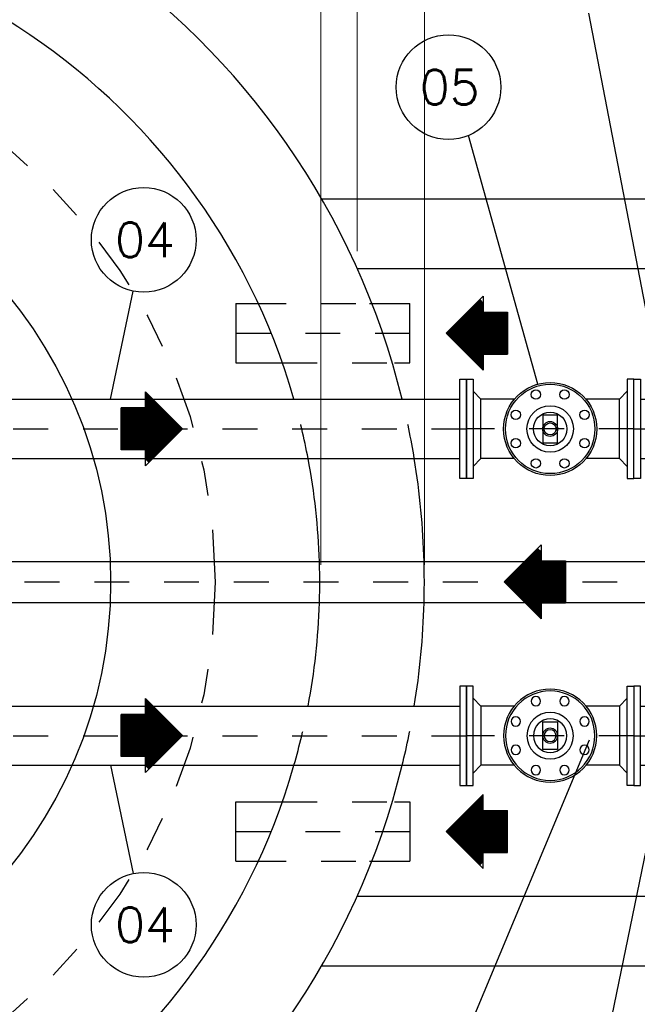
# Model space of a CAD drawing. Header units: millimetres. Extents: x 197878 to 197999, y 8707048 to 8707093.
# Tile 17 of 37: x 197888.75 to 197890.52, y 8707073.08 to 8707075.91. Entities that reach past the tile are written whole.
import ezdxf
from ezdxf.enums import TextEntityAlignment as Align

# ---------------------------------------------------------------- set-up
doc = ezdxf.new("R2010")
doc.units = ezdxf.units.MM
doc.header["$LTSCALE"] = 0.1
doc.linetypes.add('DASHDOT', pattern=[1, 0.5, -0.25, 0, -0.25])
doc.linetypes.add('HIDDEN', pattern=[0.375, 0.25, -0.125])
doc.layers.get('Defpoints').update_dxf_attribs({"lineweight": 9})
for name, color, linetype in [('BAR-EIXOS', 7, 'DASHDOT'), ('BAR-FUROS', 7, 'Continuous'), ('BAR-PECAS', 2, 'Continuous'), ('BAR-PONTAS', 7, 'HIDDEN'), ('COTAS', 7, 'Continuous'), ('DIM', 7, 'Continuous'), ('EIXO', 7, 'DASHDOT'), ('ESTRUTURA', 5, 'Continuous'), ('LIMHATRA', 2, 'HIDDEN'), ('PAREDE', 5, 'Continuous'), ('RELAÇÀO', 2, 'Continuous')]:
    doc.layers.add(name, color=color, linetype=linetype)
doc.styles.add('romans', font='romans.shx')
doc.dimstyles.get("Standard").update_dxf_attribs({"dimtxt": 0.1, "dimasz": 0.2, "dimexe": 0.05, "dimexo": 0.05, "dimgap": 0.025, "dimtad": 1, "dimtoh": 1, "dimdec": 0, "dimlfac": 100, "dimzin": 0, "dimdsep": 46, "dimtxsty": 'romans', "dimblk1": 'DOTSMALL', "dimblk2": 'DOTSMALL', "dimsah": 1, "dimcen": 0.3, "dimdle": 0.05, "dimclrd": 7, "dimclre": 7, "dimclrt": 2, "dimazin": 0, "dimtfac": 1, "dimtdec": 0, "dimtmove": 2, "dimatfit": 3, "dimldrblk": 'DOTSMALL', "dimfxl": 0, "dimtolj": 1, "dimtzin": 0, "dimlwe": 5, "dimarcsym": 0})

# ---------------------------------------------------------------- blocks, each defined once
blk = doc.blocks.new('A$C26ED7CE0')
for p, q in [((0.1661, 0.1761), (0.0461, 0.1761)), ((0.0461, 0.1061), (0.0461, 0.1761)), ((0.1661, 0.1061), (0.1661, 0.1761)), ((0.1061, 0), (0, 0.1061)), ((0.0461, 0.1061), (0, 0.1061)), ((0.1061, 0), (0.2121, 0.1061)), ((0.2121, 0.1061), (0.1661, 0.1061))]:
    blk.add_line(p, q)
at = {"color": 0}
for p, q in [((0.1632, 0.0571), (0.0461, 0.1742)), ((0.1614, 0.0553), (0.0461, 0.1707)), ((0.1649, 0.0589), (0.0478, 0.1761)), ((0.1667, 0.0606), (0.0513, 0.1761)), ((0.1685, 0.0624), (0.0548, 0.1761)), ((0.1702, 0.0642), (0.0584, 0.1761)), ((0.172, 0.0659), (0.0619, 0.1761)), ((0.1738, 0.0677), (0.0654, 0.1761)), ((0.1755, 0.0695), (0.069, 0.1761)), ((0.1773, 0.0712), (0.0725, 0.1761)), ((0.1791, 0.073), (0.076, 0.1761)), ((0.1809, 0.0748), (0.0796, 0.1761)), ((0.1826, 0.0766), (0.0831, 0.1761)), ((0.1844, 0.0783), (0.0866, 0.1761)), ((0.1862, 0.0801), (0.0902, 0.1761)), ((0.1879, 0.0819), (0.0937, 0.1761)), ((0.1661, 0.1072), (0.0972, 0.1761)), ((0.1661, 0.1108), (0.1008, 0.1761)), ((0.1661, 0.1143), (0.1043, 0.1761)), ((0.1661, 0.1179), (0.1079, 0.1761)), ((0.1661, 0.1214), (0.1114, 0.1761)), ((0.1661, 0.1249), (0.1149, 0.1761)), ((0.1661, 0.1285), (0.1185, 0.1761)), ((0.1661, 0.132), (0.122, 0.1761)), ((0.1661, 0.1355), (0.1255, 0.1761)), ((0.1661, 0.1391), (0.1291, 0.1761)), ((0.1661, 0.1426), (0.1326, 0.1761)), ((0.1661, 0.1461), (0.1361, 0.1761)), ((0.1661, 0.1497), (0.1397, 0.1761)), ((0.1661, 0.1532), (0.1432, 0.1761)), ((0.1661, 0.1567), (0.1467, 0.1761)), ((0.1661, 0.1603), (0.1503, 0.1761)), ((0.1661, 0.1638), (0.1538, 0.1761)), ((0.1661, 0.1674), (0.1574, 0.1761)), ((0.1661, 0.1709), (0.1609, 0.1761)), ((0.1661, 0.1744), (0.1644, 0.1761)), ((0.1596, 0.0536), (0.0461, 0.1671)), ((0.1579, 0.0518), (0.0461, 0.1636)), ((0.1561, 0.05), (0.0461, 0.1601)), ((0.1543, 0.0483), (0.0461, 0.1565)), ((0.1526, 0.0465), (0.0461, 0.153)), ((0.1508, 0.0447), (0.0461, 0.1495)), ((0.149, 0.043), (0.0461, 0.1459)), ((0.1473, 0.0412), (0.0461, 0.1424)), ((0.1455, 0.0394), (0.0461, 0.1389)), ((0.1437, 0.0377), (0.0461, 0.1353)), ((0.142, 0.0359), (0.0461, 0.1318)), ((0.1402, 0.0341), (0.0461, 0.1283)), ((0.1384, 0.0324), (0.0461, 0.1247)), ((0.1367, 0.0306), (0.0461, 0.1212)), ((0.1349, 0.0288), (0.0461, 0.1176)), ((0.1331, 0.0271), (0.0461, 0.1141)), ((0.1066, 0.0005), (0.0011, 0.1061)), ((0.1084, 0.0023), (0.0046, 0.1061)), ((0.1101, 0.0041), (0.0081, 0.1061)), ((0.1119, 0.0058), (0.0117, 0.1061)), ((0.1137, 0.0076), (0.0152, 0.1061)), ((0.1154, 0.0094), (0.0188, 0.1061)), ((0.1172, 0.0111), (0.0223, 0.1061)), ((0.119, 0.0129), (0.0258, 0.1061)), ((0.1207, 0.0147), (0.0294, 0.1061)), ((0.1225, 0.0164), (0.0329, 0.1061)), ((0.1243, 0.0182), (0.0364, 0.1061)), ((0.1261, 0.02), (0.04, 0.1061)), ((0.1278, 0.0218), (0.0435, 0.1061)), ((0.1314, 0.0253), (0.0461, 0.1106)), ((0.1296, 0.0235), (0.0461, 0.107)), ((0.1897, 0.0836), (0.1672, 0.1061)), ((0.1915, 0.0854), (0.1708, 0.1061)), ((0.1932, 0.0872), (0.1743, 0.1061)), ((0.195, 0.0889), (0.1779, 0.1061)), ((0.1968, 0.0907), (0.1814, 0.1061)), ((0.1985, 0.0925), (0.1849, 0.1061)), ((0.2003, 0.0942), (0.1885, 0.1061)), ((0.2021, 0.096), (0.192, 0.1061))]:
    blk.add_line(p, q, dxfattribs=at)
blk = doc.blocks.new('_DOTSMALL')
at = {"color": 0, "linetype": 'ByBlock', "const_width": 0.5}
blk.add_lwpolyline([(-0.0625, 0, 1), (0.0625, 0, 1)], format="xyb", close=True, dxfattribs=at)
blk = doc.blocks.new('*D124')
at = {"layer": 'Defpoints', "color": 0}
for p in [(197889.6129, 8707076.825), (197889.6129, 8707074.2926), (197889.9095, 8707074.2926)]:
    blk.add_point(p, dxfattribs=at)
at = {"layer": 'DIM', "color": 7, "lineweight": 5}
for p, q in [((197889.6129, 8707074.3426), (197889.6129, 8707076.875)), ((197889.9095, 8707074.3426), (197889.9095, 8707076.875))]:
    blk.add_line(p, q, dxfattribs=at)
at = {"layer": 'DIM', "color": 7, "lineweight": -2}
blk.add_line((197889.9595, 8707076.825), (197889.5629, 8707076.825), dxfattribs=at)
at = {"layer": 'DIM', "color": 7, "lineweight": -2, "xscale": 0.2, "yscale": 0.2, "zscale": 0.2, "rotation": 180}
blk.add_blockref('_DOTSMALL', (197889.6129, 8707076.825), dxfattribs=at)
at = {"layer": 'DIM', "color": 7, "lineweight": -2, "xscale": 0.2, "yscale": 0.2, "zscale": 0.2}
blk.add_blockref('_DOTSMALL', (197889.9095, 8707076.825), dxfattribs=at)
at = {"layer": 'DIM', "color": 2, "insert": (197889.7612, 8707076.9), "char_height": 0.1, "attachment_point": 5, "style": 'romans'}
blk.add_mtext('\\A1;30', dxfattribs=at)
blk = doc.blocks.new('*D127')
at = {"layer": 'Defpoints', "color": 0}
for p in [(197889.6129, 8707076.825), (197885.8095, 8707074.2926), (197889.6129, 8707074.2926)]:
    blk.add_point(p, dxfattribs=at)
at = {"layer": 'DIM', "color": 7, "lineweight": 5}
for p, q in [((197885.8095, 8707074.3426), (197885.8095, 8707076.875)), ((197889.6129, 8707074.3426), (197889.6129, 8707076.875))]:
    blk.add_line(p, q, dxfattribs=at)
at = {"layer": 'DIM', "color": 7, "lineweight": -2}
blk.add_line((197885.7595, 8707076.825), (197889.6629, 8707076.825), dxfattribs=at)
at = {"layer": 'DIM', "color": 7, "lineweight": -2, "xscale": 0.2, "yscale": 0.2, "zscale": 0.2, "rotation": 180}
blk.add_blockref('_DOTSMALL', (197885.8095, 8707076.825), dxfattribs=at)
at = {"layer": 'DIM', "color": 7, "lineweight": -2, "xscale": 0.2, "yscale": 0.2, "zscale": 0.2}
blk.add_blockref('_DOTSMALL', (197889.6129, 8707076.825), dxfattribs=at)
at = {"layer": 'DIM', "color": 2, "insert": (197887.4572, 8707076.9276), "char_height": 0.1, "attachment_point": 5, "style": 'romans'}
blk.add_mtext('\\A1;380', dxfattribs=at)
blk = doc.blocks.new('BB-1-CA09-N10-D150-S0-L250')
at = {"layer": 'BAR-EIXOS'}
blk.add_line((0.125, 0), (-0.125, 0), dxfattribs=at)
at = {"layer": 'BAR-PECAS'}
for p, q in [((0.106, 0.085), (-0.0245, 0.085)), ((0.106, -0.085), (-0.0245, -0.085))]:
    blk.add_line(p, q, dxfattribs=at)
blk.add_lwpolyline([(0.125, -0.1425), (0.125, 0.1425), (0.106, 0.1425), (0.106, -0.1425)], close=True, dxfattribs=at)
at = {"layer": 'BAR-PONTAS'}
blk.add_lwpolyline([(-0.0245, -0.085), (-0.125, -0.085), (-0.125, 0.085), (-0.0245, 0.085)], dxfattribs=at)
blk = doc.blocks.new('BB-3-VI04-N10-D150-S0')
at = {"layer": 'BAR-EIXOS'}
blk.add_line((0.24, 0), (-0.24, 0), dxfattribs=at)
at = {"layer": 'BAR-FUROS'}
for centre in [(-0.0409, 0.0987), (0.0409, 0.0987), (-0.0987, 0.0409), (0.0987, 0.0409), (-0.0987, -0.0409), (0.0987, -0.0409), (-0.0409, -0.0987), (0.0409, -0.0987)]:
    blk.add_circle(centre, 0.0134, dxfattribs=at)
at = {"layer": 'BAR-PECAS'}
for p, q in [((-0.1989, -0.085), (-0.1989, 0.085)), ((0.1989, -0.085), (0.1989, 0.085))]:
    blk.add_line(p, q, dxfattribs=at)
for points in [[(-0.24, -0.1425), (-0.24, 0.1425), (-0.221, 0.1425), (-0.221, -0.1425)], [(0.24, -0.1425), (0.24, 0.1425), (0.221, 0.1425), (0.221, -0.1425)], [(0.0214, 0.04), (-0.0214, 0.04), (-0.0214, -0.04), (0.0214, -0.04)]]:
    blk.add_lwpolyline(points, close=True, dxfattribs=at)
for points in [[(-0.1029, 0.085), (-0.1989, 0.085), (-0.221, 0.108)], [(0.221, 0.108), (0.1989, 0.085), (0.1029, 0.085)], [(-0.1029, -0.085), (-0.1989, -0.085), (-0.221, -0.108)], [(0.221, -0.108), (0.1989, -0.085), (0.1029, -0.085)]]:
    blk.add_lwpolyline(points, dxfattribs=at)
for radius in [0.1335, 0.1282, 0.0668, 0.0481, 0.0214, 0.0171]:
    blk.add_circle((0, 0), radius, dxfattribs=at)
blk = doc.blocks.new('BB-1-CA06-N10-D100-S0-L2500')
at = {"layer": 'BAR-EIXOS'}
blk.add_line((1.25, 0), (-1.25, 0), dxfattribs=at)
at = {"layer": 'BAR-PECAS'}
for p, q in [((1.231, 0.059), (-1.231, 0.059)), ((1.231, -0.059), (-1.231, -0.059))]:
    blk.add_line(p, q, dxfattribs=at)
for points in [[(-1.25, -0.11), (-1.25, 0.11), (-1.231, 0.11), (-1.231, -0.11)], [(1.25, -0.11), (1.25, 0.11), (1.231, 0.11), (1.231, -0.11)]]:
    blk.add_lwpolyline(points, close=True, dxfattribs=at)
blk = doc.blocks.new('*D137')
at = {"layer": 'Defpoints', "color": 0}
for p in [(197892.167, 8707076.5075), (197889.717, 8707075.1926), (197892.167, 8707075.1926)]:
    blk.add_point(p, dxfattribs=at)
at = {"layer": 'DIM', "color": 7, "lineweight": 5}
for p, q in [((197889.717, 8707075.2426), (197889.717, 8707076.5575)), ((197892.167, 8707075.2426), (197892.167, 8707076.5575))]:
    blk.add_line(p, q, dxfattribs=at)
at = {"layer": 'DIM', "color": 7, "lineweight": -2}
blk.add_line((197889.667, 8707076.5075), (197892.217, 8707076.5075), dxfattribs=at)
at = {"layer": 'DIM', "color": 7, "lineweight": -2, "xscale": 0.2, "yscale": 0.2, "zscale": 0.2, "rotation": 180}
blk.add_blockref('_DOTSMALL', (197889.717, 8707076.5075), dxfattribs=at)
at = {"layer": 'DIM', "color": 7, "lineweight": -2, "xscale": 0.2, "yscale": 0.2, "zscale": 0.2}
blk.add_blockref('_DOTSMALL', (197892.167, 8707076.5075), dxfattribs=at)
at = {"layer": 'DIM', "color": 2, "insert": (197890.9549, 8707076.6177), "char_height": 0.1, "attachment_point": 5, "style": 'romans'}
blk.add_mtext('\\A1;245', dxfattribs=at)

msp = doc.modelspace()

# ---------------------------------------------------------------- linework, layer by layer
at = {"layer": 'BAR-EIXOS'}
for p, q in [((197889.36832, 8707075.00762), (197889.86832, 8707075.00762)), ((197888.53043, 8707074.73262), (197890.03043, 8707074.73262)), ((197888.53043, 8707073.85262), (197890.03043, 8707073.85262)), ((197889.36832, 8707073.57762), (197889.86832, 8707073.57762))]:
    msp.add_line(p, q, dxfattribs=at)
at = {"layer": 'BAR-PECAS'}
for p, q in [((197889.36832, 8707075.09262), (197889.36832, 8707074.92262)), ((197889.86832, 8707074.92262), (197889.86832, 8707075.09262)), ((197888.54943, 8707074.81762), (197890.01143, 8707074.81762)), ((197888.54943, 8707074.64762), (197890.01143, 8707074.64762)), ((197888.54943, 8707073.93762), (197890.01143, 8707073.93762)), ((197888.54943, 8707073.76762), (197890.01143, 8707073.76762)), ((197889.36832, 8707073.49262), (197889.36832, 8707073.66262)), ((197889.86832, 8707073.66262), (197889.86832, 8707073.49262))]:
    msp.add_line(p, q, dxfattribs=at)
for points in [[(197889.36832, 8707075.09262), (197889.41308, 8707075.09262)], [(197889.75195, 8707075.09262), (197889.86832, 8707075.09262)], [(197889.36832, 8707074.92262), (197889.49993, 8707074.92262)], [(197889.82356, 8707074.92262), (197889.86832, 8707074.92262)], [(197889.36832, 8707073.66262), (197889.49993, 8707073.66262)], [(197889.82356, 8707073.66262), (197889.86832, 8707073.66262)], [(197889.36832, 8707073.49262), (197889.41308, 8707073.49262)], [(197889.75195, 8707073.49262), (197889.86832, 8707073.49262)]]:
    msp.add_lwpolyline(points, dxfattribs=at)
at = {"layer": 'BAR-PECAS', "color": 3, "linetype": 'HIDDEN', "ltscale": 4}
for points in [[(197889.41332, 8707075.09262), (197889.74811, 8707075.09262)], [(197889.50203, 8707074.92262), (197889.81981, 8707074.92262)], [(197889.50203, 8707073.66262), (197889.81981, 8707073.66262)], [(197889.41332, 8707073.49262), (197889.74811, 8707073.49262)]]:
    msp.add_lwpolyline(points, dxfattribs=at)
at = {"layer": 'BAR-PECAS'}
for points in [[(197890.03043, 8707074.87512), (197890.03043, 8707074.59012), (197890.01143, 8707074.59012), (197890.01143, 8707074.87512)], [(197890.03043, 8707073.71012), (197890.03043, 8707073.99512), (197890.01143, 8707073.99512), (197890.01143, 8707073.71012)]]:
    msp.add_lwpolyline(points, close=True, dxfattribs=at)
at = {"layer": 'EIXO', "ltscale": 3}
msp.add_circle((197887.70952, 8707074.29262), 1.6, dxfattribs=at)
at = {"layer": 'ESTRUTURA', "color": 4}
msp.add_circle((197887.70952, 8707074.29262), 1.3, dxfattribs=at)
at = {"layer": 'ESTRUTURA', "color": 5}
for radius, start, end in [(2.2, 13.80607, 346.19393), (1.9, 16.04187, 343.95956), (1.9, 1.77947, 10.76855), (2.2, 1.53675, 9.28606), (1.9, 349.23145, 358.22053), (2.2, 350.71394, 358.46325)]:
    msp.add_arc((197887.70952, 8707074.29262), radius, start, end, dxfattribs=at)
at = {"layer": 'LIMHATRA', "color": 3, "ltscale": 3.5}
for radius, start, end in [(1.9, 10.76855, 16.04044), (2.2, 9.28243, 13.80062), (1.9, 358.22053, 1.77947), (2.2, 358.46384, 1.53616), (1.9, 343.95956, 349.23145), (2.2, 346.19938, 350.71757)]:
    msp.add_arc((197887.70952, 8707074.29262), radius, start, end, dxfattribs=at)
at = {"layer": 'PAREDE'}
for p, q in [((197889.61477, 8707075.39262), (197892.367, 8707075.39262)), ((197889.717, 8707075.19262), (197892.167, 8707075.19262)), ((197889.717, 8707073.39262), (197892.167, 8707073.39262)), ((197889.61477, 8707073.19262), (197892.367, 8707073.19262))]:
    msp.add_line(p, q, dxfattribs=at)
at = {"layer": 'RELAÇÀO', "color": 3}
for p, q in [((197890.59468, 8707074.81762), (197890.38103, 8707075.92523)), ((197890.23467, 8707074.86124), (197890.03637, 8707075.57458)), ((197889.00952, 8707074.81762), (197889.07401, 8707075.12818)), ((197890.38191, 8707073.8393), (197890.03637, 8707073.01065)), ((197889.00952, 8707073.76762), (197889.07401, 8707073.45706)), ((197890.59468, 8707073.76762), (197890.40572, 8707072.84817))]:
    msp.add_line(p, q, dxfattribs=at)
for centre in [(197889.97858, 8707075.71316), (197889.10454, 8707075.27518), (197889.10454, 8707073.31005)]:
    msp.add_circle(centre, 0.15014, dxfattribs=at)

# ---------------------------------------------------------------- block references
at = {"layer": 'BAR-PECAS'}
for name, p in [('BB-3-VI04-N10-D150-S0', (197890.27043, 8707074.73262)), ('BB-1-CA06-N10-D100-S0-L2500', (197889.61294, 8707074.29262))]:
    msp.add_blockref(name, p, dxfattribs=at)
at = {"layer": 'BAR-PECAS', "xscale": -1}
msp.add_blockref('BB-1-CA09-N10-D150-S0-L250', (197890.63543, 8707074.73262), dxfattribs=at)
at = {"layer": 'BAR-PECAS', "xscale": -1, "rotation": 180}
msp.add_blockref('BB-3-VI04-N10-D150-S0', (197890.27043, 8707073.85262), dxfattribs=at)
at = {"layer": 'BAR-PECAS', "rotation": 180}
msp.add_blockref('BB-1-CA09-N10-D150-S0-L250', (197890.63543, 8707073.85262), dxfattribs=at)
at = {"layer": 'COTAS', "xscale": -1}
for p, rotation in [((197889.97236, 8707074.90155), 270), ((197889.2156, 8707074.83922), 90), ((197890.13826, 8707074.18787), 270), ((197889.2156, 8707073.95922), 90)]:
    msp.add_blockref('A$C26ED7CE0', p, dxfattribs=dict(at, rotation=rotation))
at = {"layer": 'COTAS', "rotation": 270}
msp.add_blockref('A$C26ED7CE0', (197889.97236, 8707073.68368), dxfattribs=at)

# ---------------------------------------------------------------- texts
at = {"layer": 'RELAÇÀO', "style": 'romans'}
for s, p in [('05', (197889.98223, 8707075.71316)), ('04', (197889.10819, 8707075.27518)), ('04', (197889.10819, 8707073.31005))]:
    msp.add_text(s, height=0.1, dxfattribs=at).set_placement(p, align=Align.MIDDLE)

# ---------------------------------------------------------------- dimensions: what is measured, and where the dimension line sits
at = {"layer": 'DIM'}
for base, p1, p2, picture, middle in [((197889.61294, 8707076.82503), (197885.80952, 8707074.29262), (197889.61294, 8707074.29262), '*D127', (197887.45724, 8707076.92764)), ((197892.167, 8707076.50754), (197889.717, 8707075.19262), (197892.167, 8707075.19262), '*D137', (197890.95486, 8707076.61768))]:
    dim = msp.add_linear_dim(base=base, p1=p1, p2=p2, dimstyle='Standard', dxfattribs=at)
    dim.commit()
    dim.dimension.update_dxf_attribs({"geometry": picture, "text_midpoint": middle, "dimtype": 160})
dim = msp.add_linear_dim(base=(197889.61294, 8707076.82503), p1=(197889.90952, 8707074.29262), p2=(197889.61294, 8707074.29262), dimstyle='Standard', dxfattribs=at)
dim.commit()
dim.dimension.update_dxf_attribs({"geometry": '*D124', "text_midpoint": (197889.76123, 8707076.90003)})

doc.saveas('drawing.dxf')
